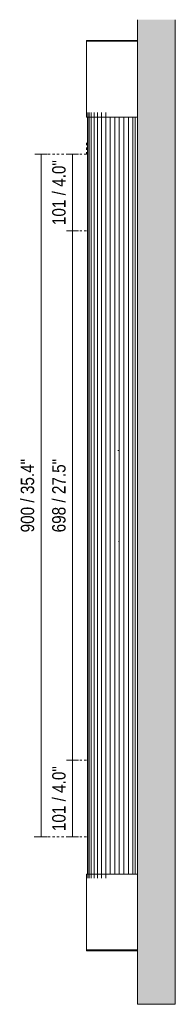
# Model space of a CAD drawing. Header units: millimetres. Extents: x -3424 to -1249, y -633 to 7208.
# Tile 3 of 3: x -3424 to -3219, y 5909 to 7208. Entities that reach past the tile are written whole.
import ezdxf

# ---------------------------------------------------------------- set-up
doc = ezdxf.new("R2010")
doc.units = ezdxf.units.MM
doc.linetypes.add('Dash', pattern=[6, 3, -3])
for name, color, linetype, lineweight in [('Cotas', 7, 'Continuous', 9), ('Cotas-8', 7, 'Continuous', 9), ('Lighthing Fixture Detail Wide Black', 7, 'Continuous', 20), ('Luminarias', 7, 'Continuous', 20), ('Muros', 7, 'Continuous', 9)]:
    doc.layers.add(name, color=color, linetype=linetype, lineweight=lineweight)
doc.layers.add('Lighthing Fixture Dim Grey Dash', color=7, linetype='Dash', lineweight=9, true_color=0xd2d2d2)
doc.styles.add('Arial Narrow', font='ARIALN.TTF', dxfattribs={"height": 17.6})
doc.dimstyles.new('FARO_-_2_2mm_Arial_Narrow_mm_Inch_Left', dxfattribs={"dimscale": 304.8, "dimtxt": 18.012385, "dimasz": 0, "dimexe": 0.026247, "dimexo": 0.0625, "dimgap": 0.013123, "dimtad": 1, "dimdec": 0, "dimzin": 0, "dimdsep": 46, "dimtxsty": 'Arial Narrow', "dimblk1": 'NONE', "dimblk2": 'NONE', "dimsah": 1, "dimcen": 0.09, "dimadec": 0, "dimazin": 0, "dimtfac": 1, "dimtdec": 4, "dimtix": 1, "dimtmove": 0, "dimatfit": 3, "dimfxl": 0.026247, "dimfxlon": 1, "dimtvp": 1, "dimtolj": 1, "dimtzin": 0, "dimarcsym": 2})

# ---------------------------------------------------------------- blocks, each defined once
blk = doc.blocks.new('62836 - 62832 KIVA 600 Chrome wall lamp-592721-Planta_PDF')
at = {"layer": 'Luminarias'}
for p, q in [((-3336.2, 7180.2), (-3336.2, 7179.2)), ((-3302.2, 7180.2), (-3336.2, 7180.2)), ((-3336.2, 7179.2), (-3336.2, 7079.2)), ((-3302.2, 7179.2), (-3336.2, 7179.2)), ((-3336.2, 7179.2), (-3302.2, 7179.2)), ((-3302.2, 7180.2), (-3269, 7180.2)), ((-3302.2, 7179.2), (-3269, 7179.2)), ((-3269, 7179.2), (-3302.2, 7179.2)), ((-3336.2, 7079.2), (-3302.2, 7079.2)), ((-3335, 7079.2), (-3335, 6081.2)), ((-3334.4, 7085.1), (-3334.4, 6076)), ((-3332.7, 7085.1), (-3332.7, 6076)), ((-3329.9, 7085.1), (-3329.9, 6076)), ((-3326.1, 7085.1), (-3326.1, 6076)), ((-3321.6, 7085.1), (-3321.6, 6076)), ((-3316.4, 7085.1), (-3316.4, 6076)), ((-3310.8, 7085.1), (-3310.8, 6076)), ((-3304.9, 6081.2), (-3304.9, 7079.2)), ((-3269, 7079.2), (-3302.2, 7079.2)), ((-3298.9, 6081.2), (-3298.9, 7079.2)), ((-3292.9, 6081.2), (-3292.9, 7079.2)), ((-3287, 6081.2), (-3287, 7079.2)), ((-3280.9, 7079.2), (-3280.9, 6081.2)), ((-3280.9, 6081.2), (-3280.9, 7079.2)), ((-3275, 6081.2), (-3275, 7079.2)), ((-3272, 6081.2), (-3272, 7079.2)), ((-3336.2, 6081.2), (-3336.2, 5981.2)), ((-3302.2, 6081.2), (-3336.2, 6081.2)), ((-3302.2, 6081.2), (-3269, 6081.2)), ((-3336.2, 5981.2), (-3336.2, 5980.2)), ((-3302.2, 5981.2), (-3336.2, 5981.2)), ((-3336.2, 5981.2), (-3302.2, 5981.2)), ((-3336.2, 5980.2), (-3302.2, 5980.2)), ((-3302.2, 5981.2), (-3269, 5981.2)), ((-3269, 5981.2), (-3302.2, 5981.2)), ((-3269, 5980.2), (-3302.2, 5980.2))]:
    blk.add_line(p, q, dxfattribs=at)
at = {"layer": 'Luminarias', "flags": 128}
for points in [[(-3283, 7180.2), (-3283, 7180.2), (-3283.1, 7180.2), (-3283.1, 7180.2), (-3283.2, 7180.2), (-3283.2, 7180.2)], [(-3275.7, 7180.2), (-3275.8, 7180.2), (-3275.8, 7180.2), (-3275.9, 7180.2), (-3275.9, 7180.2)], [(-3283.2, 5980.2), (-3283.1, 5980.2), (-3283.1, 5980.2)], [(-3275.8, 5980.2), (-3275.8, 5980.2), (-3275.7, 5980.2)]]:
    blk.add_lwpolyline(points, dxfattribs=at)
blk = doc.blocks.new('DIMBLOCK1-Planta_PDF')
at = {"layer": 'Cotas-8', "color": 251, "true_color": 0x5b5b5b}
for p, q in [((-3396.3, 7030.2), (-3404.3, 7030.2)), ((-3396.3, 7030.2), (-3396.3, 6130.2)), ((-3396.3, 7030.2), (-3388.3, 7030.2)), ((-3396.3, 6130.2), (-3404.3, 6130.2)), ((-3396.3, 6130.2), (-3388.3, 6130.2))]:
    blk.add_line(p, q, dxfattribs=at)
at = {"layer": 'Cotas-8', "color": 0, "insert": (-3423, 6531.7), "char_height": 17.6, "width": 116.309, "attachment_point": 1, "rotation": 90, "line_spacing_factor": 0.974696, "style": 'Arial Narrow'}
blk.add_mtext('900 / 35.4"', dxfattribs=at)
blk = doc.blocks.new('_None')
blk = doc.blocks.new('DIMBLOCK2-Planta_PDF')
at = {"layer": 'Cotas-8', "color": 251, "true_color": 0x5b5b5b}
for p, q in [((-3354.7, 7030.2), (-3362.7, 7030.2)), ((-3354.7, 7030.2), (-3354.7, 6929.2)), ((-3354.7, 7030.2), (-3346.7, 7030.2)), ((-3354.7, 6929.2), (-3362.7, 6929.2)), ((-3354.7, 6929.2), (-3346.7, 6929.2))]:
    blk.add_line(p, q, dxfattribs=at)
at = {"layer": 'Cotas-8', "color": 0, "insert": (-3381.5, 6936.8), "char_height": 17.6, "width": 102.928, "attachment_point": 1, "rotation": 90, "line_spacing_factor": 0.974696, "style": 'Arial Narrow'}
blk.add_mtext('101 / 4.0"', dxfattribs=at)
blk = doc.blocks.new('DIMBLOCK3-Planta_PDF')
at = {"layer": 'Cotas-8', "color": 251, "true_color": 0x5b5b5b}
for p, q in [((-3354.7, 6929.2), (-3362.7, 6929.2)), ((-3354.7, 6929.2), (-3354.7, 6231.2)), ((-3354.7, 6929.2), (-3346.7, 6929.2)), ((-3354.7, 6231.2), (-3362.7, 6231.2)), ((-3354.7, 6231.2), (-3346.7, 6231.2))]:
    blk.add_line(p, q, dxfattribs=at)
at = {"layer": 'Cotas-8', "color": 0, "insert": (-3381.5, 6531.7), "char_height": 17.6, "width": 116.309, "attachment_point": 1, "rotation": 90, "line_spacing_factor": 0.974696, "style": 'Arial Narrow'}
blk.add_mtext('698 / 27.5"', dxfattribs=at)
blk = doc.blocks.new('DIMBLOCK4-Planta_PDF')
at = {"layer": 'Cotas-8', "color": 251, "true_color": 0x5b5b5b}
for p, q in [((-3354.7, 6231.2), (-3362.7, 6231.2)), ((-3354.7, 6231.2), (-3354.7, 6130.2)), ((-3354.7, 6231.2), (-3346.7, 6231.2)), ((-3354.7, 6130.2), (-3362.7, 6130.2)), ((-3354.7, 6130.2), (-3346.7, 6130.2))]:
    blk.add_line(p, q, dxfattribs=at)
at = {"layer": 'Cotas-8', "color": 0, "insert": (-3381.5, 6137.8), "char_height": 17.6, "width": 102.928, "attachment_point": 1, "rotation": 90, "line_spacing_factor": 0.974696, "style": 'Arial Narrow'}
blk.add_mtext('101 / 4.0"', dxfattribs=at)

msp = doc.modelspace()

# ---------------------------------------------------------------- hatches: boundary and pattern name
at = {"layer": 'Muros', "true_color": 0xe8e8e8}
msp.add_hatch(color=254, dxfattribs=at).paths.add_polyline_path([(-3269, 5909.5), (-3219, 5909.5), (-3219, 7207.6), (-3269, 7207.6), (-3269, 5917)])

# ---------------------------------------------------------------- linework, layer by layer
at = {"layer": 'Lighthing Fixture Detail Wide Black'}
for p, q in [((-3294.8, 6639.5), (-3293.1, 6639.5)), ((-3293.9, 6519.5), (-3293.1, 6519.5))]:
    msp.add_line(p, q, dxfattribs=at)
at = {"layer": 'Lighthing Fixture Dim Grey Dash'}
for p, q in [((-3336.2, 7030.2), (-3336.2, 7045.2)), ((-3336.2, 7030.2), (-3393.7, 7030.2)), ((-3336.2, 6929.2), (-3358.7, 6929.2)), ((-3336.2, 6231.2), (-3358.7, 6231.2)), ((-3336.2, 6130.2), (-3406.2, 6130.2))]:
    msp.add_line(p, q, dxfattribs=at)
at = {"layer": 'Muros'}
for p, q in [((-3269, 5909.5), (-3269, 7207.6)), ((-3219, 7207.6), (-3219, 5909.5)), ((-3219, 5909.5), (-3269, 5909.5))]:
    msp.add_line(p, q, dxfattribs=at)

# ---------------------------------------------------------------- block references
at = {"layer": 'Luminarias'}
msp.add_blockref('62836 - 62832 KIVA 600 Chrome wall lamp-592721-Planta_PDF', (0, 0), dxfattribs=at)

# ---------------------------------------------------------------- dimensions: what is measured, and where the dimension line sits
at = {"layer": 'Cotas', "color": 251, "true_color": 0x5b5b5b}
for base, p1, p2, override, picture, middle in [((-3354.7, 6929.2), (-3362.7, 7030.2), (-3362.7, 6929.2), {"dimpost": '<>', "dimfxl": 101}, 'DIMBLOCK2-Planta_PDF', (-3370.1, 6979.7)), ((-3396.3, 6130.2), (-3388.3, 7030.2), (-3404.3, 6130.2), {"dimpost": '<>', "dimfxl": 900.142211}, 'DIMBLOCK1-Planta_PDF', (-3411.7, 6580.2)), ((-3354.7, 6231.2), (-3362.7, 6929.2), (-3362.7, 6231.2), {"dimpost": '<>', "dimfxl": 698}, 'DIMBLOCK3-Planta_PDF', (-3370.1, 6580.2)), ((-3354.7, 6130.2), (-3362.7, 6231.2), (-3362.7, 6130.2), {"dimpost": '<>', "dimfxl": 101}, 'DIMBLOCK4-Planta_PDF', (-3370.1, 6180.7))]:
    dim = msp.add_linear_dim(base=base, p1=p1, p2=p2, angle=90, dimstyle='FARO_-_2_2mm_Arial_Narrow_mm_Inch_Left', override=override, dxfattribs=at)
    dim.commit()
    dim.dimension.update_dxf_attribs({"geometry": picture, "text_midpoint": middle})

doc.saveas('drawing.dxf')
